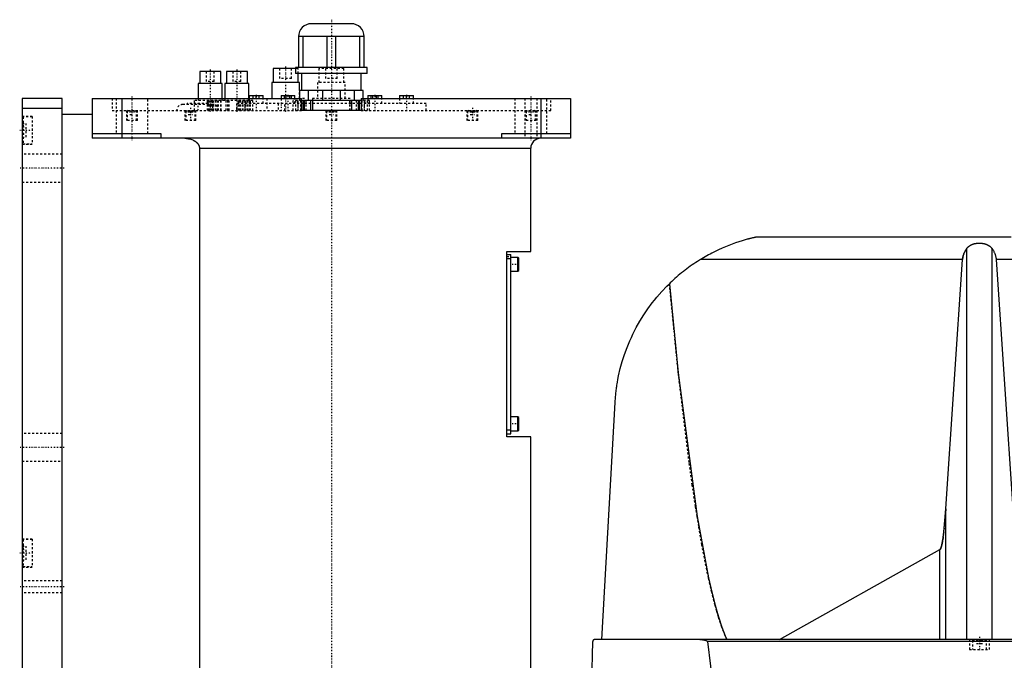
# Model space of a CAD drawing. Extents: x -156 to 706, y -82 to 428.
# Tile 2 of 4: x -156 to 338, y 106 to 428. Entities that reach past the tile are written whole.
import ezdxf

# ---------------------------------------------------------------- set-up
doc = ezdxf.new("R2010")
doc.units = 0
doc.linetypes.add('CENTER', pattern=[1.5, 0.45, -0.5, 0.05, -0.5])
doc.linetypes.add('DASHED', pattern=[2, 1, -1])
for name, color, linetype in [('AM_0', 7, 'CONTINUOUS'), ('AM_3', 7, 'DASHED'), ('AM_7', 7, 'CENTER')]:
    doc.layers.add(name, color=color, linetype=linetype)

msp = doc.modelspace()

# ---------------------------------------------------------------- linework, layer by layer
at = {"layer": 'AM_0', "color": 7, "linetype": 'CONTINUOUS'}
for p, q in [((10, 425.5), (-10, 425.5)), ((16.5, 419), (-16.5, 419)), ((-16.5, 419), (-16.5, 403.5)), ((-14.2, 403.5), (-14.2, 419)), ((-2.3, 419), (-2.3, 403.5)), ((2.3, 403.5), (2.3, 419)), ((14.2, 419), (14.2, 403.5)), ((16.5, 403.5), (16.5, 419)), ((-65.97, 401.5), (-65.97, 395.5)), ((-55.47, 401.5), (-65.97, 401.5)), ((-55.47, 395.5), (-55.47, 401.5)), ((-52.63, 401.5), (-52.63, 395.5)), ((-42.13, 401.5), (-52.63, 401.5)), ((-42.13, 395.5), (-42.13, 401.5)), ((-29.17, 403), (-29.17, 396)), ((-17.99, 403), (-29.17, 403)), ((-18, 403.5), (-18, 400.5)), ((18, 403.5), (-18, 403.5)), ((18, 400.5), (-18, 400.5)), ((-16.67, 396), (-16.67, 400.5)), ((-15, 400.5), (-15, 392)), ((15, 392), (15, 400.5)), ((18, 400.5), (18, 403.5)), ((-66.72, 395.5), (-66.72, 388)), ((-54.72, 395.5), (-66.72, 395.5)), ((-54.72, 388), (-54.72, 395.5)), ((-53.38, 395.5), (-53.38, 388)), ((-41.38, 395.5), (-53.38, 395.5)), ((-41.38, 388), (-41.38, 395.5)), ((-29.92, 396), (-29.92, 388)), ((-15.92, 396), (-29.92, 396)), ((-15.92, 392), (-15.92, 396)), ((16, 392), (-16, 392)), ((-16, 392), (-16, 388)), ((-11.49, 387), (-11.49, 392)), ((-4.51, 392), (-4.51, 387)), ((4.51, 387), (4.51, 392)), ((11.49, 392), (11.49, 387)), ((16, 388), (16, 392)), ((-155, 388), (-155, 48)), ((-135, 388), (-155, 388)), ((-135, 48), (-135, 388)), ((-120, 388), (-15, 388)), ((-120, 388), (-120, 368)), ((-105, 388), (-105, 368)), ((-41.17, 389.5), (-41.17, 388)), ((-41.17, 389.5), (-34.17, 389.5)), ((-34.17, 388), (-34.17, 389.5)), ((-25.25, 389.5), (-25.25, 388)), ((-25.25, 389.5), (-18.25, 389.5)), ((-18.25, 388), (-18.25, 389.5)), ((-15, 382), (-15, 388)), ((-13.71, 387), (-15, 387)), ((-13.7, 385.5), (-14.16, 385.5)), ((-14.15, 382), (-14.15, 387)), ((-13.7, 387), (-13.7, 382)), ((13.7, 387), (-13.7, 387)), ((-10.3, 382), (-10.3, 387)), ((10.3, 382), (10.3, 387)), ((13.7, 382), (13.7, 387)), ((14.16, 385.5), (13.7, 385.5)), ((15, 387), (13.71, 387)), ((14.15, 382), (14.15, 387)), ((15, 388), (120, 388)), ((15, 388), (15, 382)), ((18.25, 389.5), (18.25, 388)), ((18.25, 389.5), (25.25, 389.5)), ((25.25, 388), (25.25, 389.5)), ((34.17, 389.5), (34.17, 388)), ((34.17, 389.5), (41.17, 389.5)), ((41.17, 388), (41.17, 389.5)), ((105, 388), (105, 368)), ((120, 388), (120, 368)), ((-135, 383), (-155, 383)), ((15, 382), (-15, 382)), ((-120, 380), (-135, 380)), ((-120, 370.5), (-85.5, 370.5)), ((-85.5, 370.5), (-85.5, 368)), ((85.5, 368), (85.5, 370.5)), ((85.5, 370.5), (120, 370.5)), ((120, 368), (-120, 368)), ((-66.14, 363), (-66.14, 68)), ((-66.14, 363), (100, 363)), ((100, 311.3), (100, 363)), ((340.94, 318.5), (213.33, 318.5)), ((88, 311.3), (100, 311.3)), ((88, 218.3), (88, 311.3)), ((318.66, 116.6), (318.66, 312.71)), ((331.34, 116.6), (331.34, 312.71)), ((88, 309.8), (90, 309.8)), ((88, 307.8), (90, 307.8)), ((90, 219.8), (90, 309.8)), ((93.6, 308.3), (90, 308.3)), ((94, 307.9), (93.6, 308.3)), ((93.6, 301.3), (93.6, 308.3)), ((94, 301.7), (94, 307.9)), ((316.57, 307.16), (185.05, 307.16)), ((308.17, 182.23), (316.57, 307.16)), ((392.03, 307.16), (333.43, 307.16)), ((333.43, 307.16), (341.83, 182.23)), ((90, 301.3), (93.6, 301.3)), ((93.6, 301.3), (94, 301.7)), ((135.65, 116.6), (142.34, 235.56)), ((93.6, 228.3), (90, 228.3)), ((94, 227.9), (93.6, 228.3)), ((93.6, 221.3), (93.6, 228.3)), ((94, 221.7), (94, 227.9)), ((88, 221.8), (90, 221.8)), ((88, 219.8), (90, 219.8)), ((100, 218.3), (88, 218.3)), ((90, 221.3), (93.6, 221.3)), ((93.6, 221.3), (94, 221.7)), ((100, 25), (100, 218.3)), ((308.17, 116.6), (308.17, 182.23)), ((224.82, 116.6), (305.15, 161.71)), ((305.15, 116.6), (305.15, 161.71)), ((131.05, 115.63), (128.96, 34.5)), ((702.45, 116.6), (132.05, 116.6)), ((404.88, 115.63), (188.61, 115.63))]:
    msp.add_line(p, q, dxfattribs=at)
for points in [[(-73.48, 368, 0), (-73.23, 368, 0), (-72.69, 367.97, 0), (-72.14, 367.91, 0), (-71.86, 367.87, 0), (-71.59, 367.82, 0), (-71.05, 367.7, 0), (-70.53, 367.56, 0), (-70.04, 367.4, 0), (-69.53, 367.19, 0), (-69.24, 367.05, 0), (-69.16, 367.01, 0), (-69.07, 366.97, 0), (-69.03, 366.95, 0), (-68.99, 366.93, 0), (-68.91, 366.88, 0), (-68.83, 366.84, 0), (-68.79, 366.81, 0), (-68.75, 366.79, 0), (-68.67, 366.74, 0), (-68.59, 366.7, 0), (-68.55, 366.67, 0), (-68.51, 366.65, 0), (-68.44, 366.6, 0), (-68.36, 366.55, 0), (-68.29, 366.5, 0), (-68.21, 366.45, 0), (-68.14, 366.4, 0), (-68.11, 366.37, 0), (-68.07, 366.35, 0), (-68, 366.29, 0), (-67.93, 366.24, 0), (-67.87, 366.19, 0), (-67.8, 366.13, 0), (-67.73, 366.08, 0), (-67.7, 366.05, 0), (-67.66, 366.02, 0), (-67.6, 365.96, 0), (-67.53, 365.89, 0), (-67.46, 365.83, 0), (-67.4, 365.77, 0), (-67.33, 365.7, 0), (-67.3, 365.67, 0), (-67.27, 365.63, 0), (-67.21, 365.56, 0), (-67.15, 365.49, 0), (-67.09, 365.42, 0), (-67.03, 365.35, 0), (-66.97, 365.28, 0), (-66.94, 365.24, 0), (-66.92, 365.21, 0), (-66.86, 365.13, 0), (-66.81, 365.06, 0), (-66.76, 364.98, 0), (-66.71, 364.91, 0), (-66.67, 364.83, 0), (-66.65, 364.79, 0), (-66.62, 364.76, 0), (-66.58, 364.68, 0), (-66.54, 364.6, 0), (-66.52, 364.57, 0), (-66.5, 364.53, 0), (-66.47, 364.45, 0), (-66.43, 364.37, 0), (-66.41, 364.32, 0), (-66.4, 364.28, 0), (-66.36, 364.2, 0), (-66.33, 364.11, 0), (-66.3, 364.02, 0), (-66.28, 363.94, 0), (-66.25, 363.85, 0), (-66.24, 363.8, 0), (-66.23, 363.76, 0), (-66.21, 363.67, 0), (-66.19, 363.58, 0), (-66.18, 363.49, 0), (-66.17, 363.4, 0), (-66.16, 363.31, 0), (-66.15, 363.26, 0), (-66.15, 363.22, 0), (-66.15, 363.13, 0), (-66.14, 363.04, 0), (-66.14, 363, 0)], [(213.33, 318.5, 0), (213.33, 318.5, 0), (213.33, 318.5, 0), (213.33, 318.5, 0), (213.33, 318.5, 0), (213.33, 318.5, 0), (213.32, 318.5, 0), (213.32, 318.5, 0), (213.31, 318.5, 0), (213.3, 318.49, 0), (213.3, 318.49, 0), (213.29, 318.49, 0), (213.29, 318.49, 0), (213.28, 318.49, 0), (213.27, 318.49, 0), (213.26, 318.48, 0), (213.24, 318.48, 0), (213.23, 318.48, 0), (213.22, 318.48, 0), (213.22, 318.48, 0), (213.2, 318.47, 0), (213.19, 318.47, 0), (213.18, 318.47, 0), (213.17, 318.47, 0), (213.15, 318.46, 0), (213.13, 318.46, 0), (213.13, 318.46, 0), (213.12, 318.45, 0), (213.1, 318.45, 0), (213.07, 318.44, 0), (213.05, 318.44, 0), (213.03, 318.44, 0), (213.01, 318.43, 0), (213, 318.43, 0), (212.99, 318.42, 0), (212.96, 318.42, 0), (212.94, 318.41, 0), (212.91, 318.41, 0), (212.89, 318.4, 0), (212.86, 318.4, 0), (212.84, 318.39, 0), (212.83, 318.39, 0), (212.8, 318.39, 0), (212.78, 318.38, 0), (212.67, 318.36, 0), (212.48, 318.31, 0), (212.28, 318.27, 0), (212.18, 318.24, 0), (212.07, 318.22, 0), (211.86, 318.17, 0), (211.65, 318.12, 0), (211.42, 318.07, 0), (211.19, 318.01, 0), (210.95, 317.96, 0), (210.83, 317.93, 0), (210.71, 317.9, 0), (210.46, 317.83, 0), (210.2, 317.77, 0), (210.07, 317.74, 0), (209.94, 317.7, 0), (209.68, 317.64, 0), (209.41, 317.57, 0), (209.28, 317.53, 0), (209.14, 317.5, 0), (208.87, 317.42, 0), (208.6, 317.35, 0), (207.62, 317.08, 0), (205.96, 316.59, 0), (204.36, 316.09, 0), (202.74, 315.54, 0), (201.07, 314.95, 0), (200.23, 314.63, 0), (199.37, 314.3, 0), (197.66, 313.61, 0), (195.93, 312.87, 0), (194.2, 312.08, 0), (192.47, 311.26, 0), (190.77, 310.4, 0), (189.92, 309.95, 0), (189.09, 309.5, 0), (187.44, 308.58, 0), (185.83, 307.64, 0), (185.05, 307.16, 0)], [(316.57, 307.16, 0), (316.58, 307.32, 0), (316.61, 307.65, 0), (316.66, 307.97, 0), (316.68, 308.13, 0), (316.71, 308.3, 0), (316.78, 308.62, 0), (316.85, 308.94, 0), (316.94, 309.26, 0), (317.03, 309.57, 0), (317.14, 309.89, 0), (317.2, 310.04, 0), (317.26, 310.2, 0), (317.39, 310.51, 0), (317.52, 310.81, 0), (317.67, 311.11, 0), (317.83, 311.41, 0), (318, 311.71, 0), (318.08, 311.86, 0), (318.17, 312, 0), (318.36, 312.29, 0), (318.56, 312.57, 0), (318.66, 312.71, 0)], [(318.66, 312.71, 0), (318.7, 312.76, 0), (318.77, 312.86, 0), (318.85, 312.95, 0), (318.89, 313, 0), (318.93, 313.05, 0), (319.01, 313.14, 0), (319.09, 313.24, 0), (319.18, 313.33, 0), (319.27, 313.42, 0), (319.37, 313.51, 0), (319.41, 313.56, 0), (319.46, 313.6, 0), (319.56, 313.69, 0), (319.66, 313.77, 0), (319.76, 313.85, 0), (319.86, 313.93, 0), (319.97, 314.01, 0), (320.02, 314.05, 0), (320.07, 314.09, 0), (320.18, 314.16, 0), (320.29, 314.23, 0), (320.34, 314.26, 0), (320.4, 314.3, 0), (320.51, 314.36, 0), (320.61, 314.42, 0), (320.67, 314.45, 0), (320.72, 314.48, 0), (320.83, 314.54, 0), (320.95, 314.59, 0), (321.06, 314.65, 0), (321.18, 314.7, 0), (321.3, 314.75, 0), (321.36, 314.78, 0), (321.42, 314.8, 0), (321.54, 314.85, 0), (321.67, 314.9, 0), (321.79, 314.94, 0), (321.92, 314.99, 0), (322.05, 315.03, 0), (322.12, 315.05, 0), (322.19, 315.07, 0), (322.32, 315.1, 0), (322.45, 315.14, 0), (322.59, 315.17, 0), (322.72, 315.2, 0), (322.86, 315.23, 0), (322.93, 315.25, 0), (323, 315.26, 0), (323.14, 315.28, 0), (323.28, 315.31, 0), (323.41, 315.33, 0), (323.55, 315.35, 0), (323.69, 315.37, 0), (323.76, 315.37, 0), (323.83, 315.38, 0), (323.97, 315.4, 0), (324.11, 315.41, 0), (324.25, 315.42, 0), (324.39, 315.43, 0), (324.53, 315.43, 0), (324.59, 315.44, 0), (324.66, 315.44, 0), (324.8, 315.44, 0), (324.93, 315.44, 0), (325, 315.44, 0), (325.07, 315.44, 0), (325.2, 315.44, 0), (325.34, 315.44, 0), (325.41, 315.44, 0), (325.47, 315.43, 0), (325.61, 315.43, 0), (325.75, 315.42, 0), (325.89, 315.41, 0), (326.03, 315.4, 0), (326.17, 315.38, 0), (326.24, 315.37, 0), (326.31, 315.37, 0), (326.45, 315.35, 0), (326.59, 315.33, 0), (326.72, 315.31, 0), (326.86, 315.28, 0), (327, 315.26, 0), (327.07, 315.25, 0), (327.14, 315.23, 0), (327.28, 315.2, 0), (327.41, 315.17, 0), (327.55, 315.14, 0), (327.68, 315.1, 0), (327.81, 315.07, 0), (327.88, 315.05, 0), (327.95, 315.03, 0), (328.08, 314.99, 0), (328.21, 314.94, 0), (328.33, 314.9, 0), (328.46, 314.85, 0), (328.58, 314.8, 0), (328.64, 314.78, 0), (328.7, 314.75, 0), (328.82, 314.7, 0), (328.94, 314.65, 0), (329.05, 314.59, 0), (329.17, 314.54, 0), (329.28, 314.48, 0), (329.33, 314.45, 0), (329.39, 314.42, 0), (329.49, 314.36, 0), (329.6, 314.3, 0), (329.66, 314.26, 0), (329.71, 314.23, 0), (329.82, 314.16, 0), (329.93, 314.09, 0), (329.98, 314.05, 0), (330.03, 314.01, 0), (330.14, 313.93, 0), (330.24, 313.85, 0), (330.34, 313.77, 0), (330.44, 313.69, 0), (330.54, 313.6, 0), (330.59, 313.56, 0), (330.63, 313.51, 0), (330.73, 313.42, 0), (330.82, 313.33, 0), (330.91, 313.24, 0), (330.99, 313.14, 0), (331.07, 313.05, 0), (331.11, 313, 0), (331.15, 312.95, 0), (331.23, 312.86, 0), (331.3, 312.76, 0), (331.34, 312.71, 0)], [(331.34, 312.71, 0), (331.44, 312.57, 0), (331.64, 312.29, 0), (331.83, 312, 0), (331.92, 311.86, 0), (332, 311.71, 0), (332.17, 311.41, 0), (332.33, 311.11, 0), (332.48, 310.81, 0), (332.61, 310.51, 0), (332.74, 310.2, 0), (332.8, 310.04, 0), (332.86, 309.89, 0), (332.97, 309.57, 0), (333.06, 309.26, 0), (333.15, 308.94, 0), (333.22, 308.62, 0), (333.29, 308.3, 0), (333.32, 308.13, 0), (333.34, 307.97, 0), (333.39, 307.65, 0), (333.42, 307.32, 0), (333.43, 307.16, 0)], [(185.05, 307.16, 0), (184.58, 306.87, 0), (183.66, 306.29, 0), (182.74, 305.69, 0), (182.28, 305.39, 0), (181.83, 305.08, 0), (180.93, 304.47, 0), (180.03, 303.84, 0), (179.14, 303.2, 0), (178.26, 302.55, 0), (177.39, 301.89, 0), (176.96, 301.55, 0), (176.53, 301.21, 0), (175.67, 300.53, 0), (174.82, 299.84, 0), (173.98, 299.14, 0), (173.15, 298.42, 0), (172.33, 297.7, 0), (171.92, 297.33, 0), (171.52, 296.97, 0), (170.71, 296.22, 0), (169.92, 295.47, 0), (169.53, 295.09, 0)], [(142.34, 235.56, 0), (142.36, 235.89, 0), (142.4, 236.54, 0), (142.45, 237.19, 0), (142.47, 237.52, 0), (142.5, 237.84, 0), (142.56, 238.49, 0), (142.62, 239.13, 0), (142.68, 239.78, 0), (142.75, 240.42, 0), (142.82, 241.06, 0), (142.86, 241.37, 0), (142.9, 241.69, 0), (142.98, 242.33, 0), (143.07, 242.96, 0), (143.16, 243.59, 0), (143.25, 244.21, 0), (143.35, 244.84, 0), (143.4, 245.15, 0), (143.45, 245.46, 0), (143.56, 246.09, 0), (143.67, 246.71, 0), (143.73, 247.01, 0), (144.09, 248.86, 0), (144.93, 252.5, 0), (145.91, 256.08, 0), (147.03, 259.6, 0), (148.3, 263.06, 0), (149.7, 266.46, 0), (150.45, 268.14, 0), (151.24, 269.81, 0), (152.91, 273.09, 0), (154.72, 276.3, 0), (156.67, 279.43, 0), (158.74, 282.49, 0), (160.93, 285.46, 0), (162.07, 286.91, 0), (163.25, 288.34, 0), (165.68, 291.12, 0), (168.22, 293.79, 0), (169.53, 295.09, 0)], [(169.53, 295.09, 0), (174, 250.31, 0), (183.41, 178.3, 0), (189.13, 147.55, 0), (190.78, 140.33, 0), (192.45, 133.82, 0), (193.28, 130.82, 0), (194.12, 128.01, 0), (195.8, 122.91, 0), (197.49, 118.52, 0), (198.33, 116.6, 0)], [(305.15, 161.71, 0), (305.16, 161.71, 0), (305.16, 161.71, 0), (305.17, 161.72, 0), (305.17, 161.72, 0), (305.17, 161.72, 0), (305.18, 161.72, 0), (305.18, 161.73, 0), (305.19, 161.73, 0), (305.19, 161.73, 0), (305.2, 161.74, 0), (305.2, 161.74, 0), (305.2, 161.74, 0), (305.21, 161.74, 0), (305.21, 161.75, 0), (305.23, 161.76, 0), (305.25, 161.78, 0), (305.26, 161.79, 0), (305.29, 161.82, 0), (305.32, 161.85, 0), (305.35, 161.89, 0), (305.38, 161.93, 0), (305.41, 161.98, 0), (305.43, 162, 0), (305.44, 162.02, 0), (305.47, 162.07, 0), (305.5, 162.13, 0), (305.53, 162.18, 0), (305.56, 162.24, 0), (305.59, 162.31, 0), (305.61, 162.34, 0), (305.62, 162.37, 0), (305.65, 162.44, 0), (305.68, 162.52, 0), (305.7, 162.56, 0), (305.71, 162.6, 0), (305.74, 162.68, 0), (305.77, 162.76, 0), (305.79, 162.8, 0), (305.8, 162.85, 0), (305.83, 162.94, 0), (305.86, 163.03, 0), (305.97, 163.38, 0), (306.15, 164.08, 0), (306.32, 164.9, 0), (306.5, 165.83, 0), (306.67, 166.88, 0), (306.76, 167.44, 0), (306.84, 168.04, 0), (307.01, 169.31, 0), (307.17, 170.69, 0), (307.73, 176.38, 0), (308.17, 182.23, 0)], [(132.05, 116.6, 0), (132.02, 116.6, 0), (131.96, 116.6, 0), (131.89, 116.59, 0), (131.86, 116.58, 0), (131.83, 116.58, 0), (131.77, 116.56, 0), (131.71, 116.54, 0), (131.64, 116.51, 0), (131.58, 116.48, 0), (131.52, 116.45, 0), (131.49, 116.43, 0), (131.46, 116.41, 0), (131.4, 116.36, 0), (131.34, 116.31, 0), (131.29, 116.25, 0), (131.24, 116.18, 0), (131.21, 116.14, 0), (131.2, 116.13, 0), (131.19, 116.11, 0), (131.19, 116.1, 0), (131.18, 116.1, 0), (131.17, 116.08, 0), (131.17, 116.07, 0), (131.16, 116.06, 0), (131.16, 116.05, 0), (131.15, 116.03, 0), (131.14, 116.01, 0), (131.14, 116.01, 0), (131.13, 116, 0), (131.12, 115.98, 0), (131.12, 115.96, 0), (131.11, 115.94, 0), (131.1, 115.92, 0), (131.09, 115.89, 0), (131.09, 115.88, 0), (131.09, 115.87, 0), (131.08, 115.85, 0), (131.08, 115.82, 0), (131.07, 115.8, 0), (131.07, 115.78, 0), (131.07, 115.78, 0), (131.06, 115.77, 0), (131.06, 115.77, 0), (131.06, 115.77, 0), (131.06, 115.76, 0), (131.06, 115.76, 0), (131.06, 115.75, 0), (131.06, 115.75, 0), (131.06, 115.74, 0), (131.06, 115.74, 0), (131.06, 115.74, 0), (131.06, 115.73, 0), (131.06, 115.73, 0), (131.06, 115.72, 0), (131.06, 115.72, 0), (131.06, 115.71, 0), (131.06, 115.71, 0), (131.06, 115.71, 0), (131.06, 115.7, 0), (131.05, 115.7, 0), (131.05, 115.69, 0), (131.05, 115.69, 0), (131.05, 115.68, 0), (131.05, 115.68, 0), (131.05, 115.67, 0), (131.05, 115.67, 0), (131.05, 115.67, 0), (131.05, 115.66, 0), (131.05, 115.66, 0), (131.05, 115.65, 0), (131.05, 115.64, 0), (131.05, 115.64, 0), (131.05, 115.64, 0), (131.05, 115.63, 0), (131.05, 115.63, 0), (131.05, 115.63, 0)], [(184.85, 116.6, 0), (184.95, 116.6, 0), (185.17, 116.6, 0), (185.38, 116.59, 0), (185.5, 116.58, 0), (185.61, 116.58, 0), (185.83, 116.56, 0), (186.06, 116.54, 0), (186.29, 116.51, 0), (186.51, 116.48, 0), (186.74, 116.45, 0), (186.85, 116.43, 0), (186.97, 116.41, 0), (187.19, 116.36, 0), (187.41, 116.31, 0), (187.62, 116.26, 0), (187.83, 116.19, 0), (187.94, 116.15, 0), (187.98, 116.13, 0), (188.01, 116.12, 0), (188.03, 116.11, 0), (188.04, 116.11, 0), (188.08, 116.09, 0), (188.11, 116.08, 0), (188.13, 116.07, 0), (188.15, 116.06, 0), (188.18, 116.05, 0), (188.21, 116.03, 0), (188.23, 116.02, 0), (188.25, 116.01, 0), (188.28, 115.99, 0), (188.31, 115.97, 0), (188.35, 115.95, 0), (188.38, 115.93, 0), (188.41, 115.91, 0), (188.42, 115.9, 0), (188.44, 115.88, 0), (188.47, 115.86, 0), (188.49, 115.84, 0), (188.52, 115.81, 0), (188.53, 115.79, 0), (188.54, 115.79, 0), (188.54, 115.78, 0), (188.54, 115.78, 0), (188.54, 115.78, 0), (188.55, 115.77, 0), (188.55, 115.77, 0), (188.55, 115.76, 0), (188.56, 115.76, 0), (188.56, 115.75, 0), (188.56, 115.75, 0), (188.57, 115.75, 0), (188.57, 115.74, 0), (188.57, 115.74, 0), (188.57, 115.73, 0), (188.58, 115.73, 0), (188.58, 115.73, 0), (188.58, 115.72, 0), (188.58, 115.72, 0), (188.58, 115.71, 0), (188.59, 115.71, 0), (188.59, 115.7, 0), (188.59, 115.7, 0), (188.59, 115.69, 0), (188.6, 115.68, 0), (188.6, 115.68, 0), (188.6, 115.68, 0), (188.6, 115.67, 0), (188.6, 115.67, 0), (188.6, 115.66, 0), (188.6, 115.65, 0), (188.61, 115.65, 0), (188.61, 115.65, 0), (188.61, 115.64, 0), (188.61, 115.64, 0), (188.61, 115.63, 0), (188.61, 115.63, 0)], [(188.61, 115.63, 0), (191.63, 90.92, 0)]]:
    msp.add_polyline3d(points, dxfattribs=at)
for centre, radius, start, end in [((-10, 419), 6.5, 90, 180), ((10, 419), 6.5, 0, 90), ((105, 363), 5, 90, 180)]:
    msp.add_arc(centre, radius, start, end, dxfattribs=at)
at = {"layer": 'AM_3', "color": 6, "linetype": 'DASHED'}
for p, q in [((-62.72, 401.5), (-62.72, 396.5)), ((-58.72, 396.5), (-58.72, 401.5)), ((-49.38, 401.5), (-49.38, 396.5)), ((-45.38, 396.5), (-45.38, 401.5)), ((-25.92, 403), (-25.92, 398)), ((-19.92, 398), (-19.92, 403)), ((-16.67, 403), (-17.99, 403)), ((-16.67, 400.5), (-16.67, 403)), ((-6.25, 403), (-6.25, 396)), ((6.25, 403), (-6.25, 403)), ((-3, 403), (-3, 398)), ((3, 398), (3, 403)), ((6.25, 396), (6.25, 403)), ((-58.72, 396.5), (-62.72, 396.5)), ((-45.38, 396.5), (-49.38, 396.5)), ((-19.92, 398), (-25.92, 398)), ((-7, 396), (-7, 388)), ((7, 396), (-7, 396)), ((3, 398), (-3, 398)), ((7, 388), (7, 396)), ((-15.92, 388), (-15.92, 392)), ((-110, 388), (-110, 382)), ((-108, 388), (-108, 370.5)), ((-92, 370.5), (-92, 388)), ((-62, 385.5), (-72, 385.5)), ((-68.72, 387), (-68.72, 382)), ((-39.38, 387), (-68.72, 387)), ((-66.72, 388), (-66.72, 387)), ((-62.07, 382), (-62.07, 387)), ((-61.57, 382), (-61.57, 387)), ((-61.39, 387), (-61.39, 382)), ((-60.76, 387), (-60.76, 382)), ((-60.6, 382), (-60.6, 387)), ((-59.86, 382), (-59.86, 387)), ((-59.58, 382), (-59.58, 387)), ((-58.86, 382), (-58.86, 387)), ((-57.96, 382), (-57.96, 387)), ((-57.15, 382), (-57.15, 387)), ((-56.65, 382), (-56.65, 387)), ((-55.41, 382), (-55.41, 387)), ((-55.38, 387), (-55.38, 382)), ((-54.72, 387), (-54.72, 388)), ((-53.38, 388), (-53.38, 387)), ((-52.72, 382), (-52.72, 387)), ((-51.86, 382), (-51.86, 387)), ((-51.22, 382), (-51.22, 387)), ((-47.5, 385.5), (-47.5, 382)), ((-14.16, 385.5), (-47.5, 385.5)), ((-46.56, 382), (-46.56, 387)), ((-46, 382), (-46, 387)), ((-45.5, 382), (-45.5, 387)), ((-44.69, 387), (-44.69, 382)), ((-43.79, 382), (-43.79, 387)), ((-43.77, 382), (-43.77, 387)), ((-43.68, 382), (-43.68, 387)), ((-42.97, 382), (-42.97, 387)), ((-42.79, 382), (-42.79, 387)), ((-41.89, 382), (-41.89, 387)), ((-41.38, 387), (-41.38, 388)), ((-41.17, 388), (-41.17, 385.5)), ((-41.08, 382), (-41.08, 387)), ((-40.58, 382), (-40.58, 387)), ((-39.38, 382), (-39.38, 387)), ((-39.17, 388), (-39.17, 389.5)), ((-37.67, 388), (-37.67, 389.5)), ((-36.17, 388), (-36.17, 389.5)), ((-34.17, 385.5), (-34.17, 388)), ((-32.42, 388), (-32.42, 382)), ((-26.65, 385.5), (-26.65, 382)), ((-25.25, 388), (-25.25, 385.5)), ((-23.48, 388), (-23.48, 389.5)), ((-23.35, 382), (-23.35, 385.5)), ((-22.62, 388), (-22.62, 389.5)), ((-20.88, 388), (-20.88, 389.5)), ((-20.02, 388), (-20.02, 389.5)), ((-19.15, 382), (-19.15, 387)), ((-15, 387), (-19.15, 387)), ((-18.25, 385.5), (-18.25, 388)), ((-18.05, 387), (-18.05, 382)), ((-17, 387), (-17, 385.5)), ((-16.65, 382), (-16.65, 387)), ((-16, 388), (-16, 387)), ((-15.25, 382), (-15.25, 387)), ((-13.42, 388), (-15, 388)), ((14.15, 387), (-14.15, 387)), ((13.7, 385.5), (-13.7, 385.5)), ((-13.62, 382), (-13.62, 387)), ((-13.42, 382), (-13.42, 388)), ((-12.62, 382), (-12.62, 387)), ((-9.5, 388), (-9.5, 382)), ((9.5, 388), (-9.5, 388)), ((-9.3, 382), (-9.3, 387)), ((9.3, 382), (9.3, 387)), ((9.5, 382), (9.5, 388)), ((12.62, 382), (12.62, 387)), ((13.62, 382), (13.62, 387)), ((47.5, 385.5), (14.16, 385.5)), ((19.15, 387), (15, 387)), ((15.25, 387), (15.25, 382)), ((16, 387), (16, 388)), ((16.65, 382), (16.65, 387)), ((17, 385.5), (17, 387)), ((18.05, 382), (18.05, 387)), ((18.25, 388), (18.25, 385.5)), ((19.15, 382), (19.15, 387)), ((20.02, 388), (20.02, 389.5)), ((20.88, 388), (20.88, 389.5)), ((22.62, 388), (22.62, 389.5)), ((23.48, 388), (23.48, 389.5)), ((25.25, 385.5), (25.25, 388)), ((34.17, 388), (34.17, 385.5)), ((36.17, 388), (36.17, 389.5)), ((37.67, 388), (37.67, 389.5)), ((39.17, 388), (39.17, 389.5)), ((41.17, 385.5), (41.17, 388)), ((47.5, 382), (47.5, 385.5)), ((92, 388), (92, 370.5)), ((97, 388), (97, 368)), ((103, 388), (103, 368)), ((108, 370.5), (108, 388)), ((110, 382), (110, 388)), ((-110, 382), (-15, 382)), ((-102.75, 382), (-102.75, 377)), ((-101.95, 382), (-102.35, 381.6)), ((-102.35, 381.6), (-102.35, 377)), ((-97.65, 381.6), (-102.35, 381.6)), ((-101, 382), (-101, 380)), ((-100, 382), (-100, 380)), ((-99, 382), (-99, 380)), ((-97.65, 381.6), (-98.05, 382)), ((-97.65, 377), (-97.65, 381.6)), ((-97.25, 377), (-97.25, 382)), ((-59.5, 385), (-74.5, 385)), ((-73.46, 382), (-73.46, 377)), ((-72.66, 382), (-73.06, 381.6)), ((-73.06, 381.6), (-73.06, 377)), ((-68.36, 381.6), (-73.06, 381.6)), ((-71.83, 382), (-71.83, 380)), ((-71.53, 382), (-71.53, 380)), ((-71.01, 382), (-71.01, 380)), ((-70.41, 382), (-70.41, 380)), ((-69.89, 382), (-69.89, 380)), ((-69.6, 382), (-69.6, 380)), ((-68.36, 381.6), (-68.76, 382)), ((-68.36, 377), (-68.36, 381.6)), ((-67.96, 377), (-67.96, 382)), ((-2.75, 382), (-2.75, 377)), ((-1.95, 382), (-2.35, 381.6)), ((-2.35, 381.6), (-2.35, 377)), ((2.35, 381.6), (-2.35, 381.6)), ((-1.15, 382), (-1.15, 380)), ((-0.58, 382), (-0.58, 380)), ((0.58, 382), (0.58, 380)), ((1.15, 382), (1.15, 380)), ((2.35, 381.6), (1.95, 382)), ((2.35, 377), (2.35, 381.6)), ((2.75, 377), (2.75, 382)), ((15, 382), (110, 382)), ((67.96, 382), (67.96, 377)), ((68.76, 382), (68.36, 381.6)), ((68.36, 381.6), (68.36, 377)), ((73.06, 381.6), (68.36, 381.6)), ((69.6, 382), (69.6, 380)), ((69.89, 382), (69.89, 380)), ((70.41, 382), (70.41, 380)), ((71.01, 382), (71.01, 380)), ((71.53, 382), (71.53, 380)), ((71.83, 382), (71.83, 380)), ((73.06, 381.6), (72.66, 382)), ((73.06, 377), (73.06, 381.6)), ((73.46, 377), (73.46, 382)), ((97.25, 382), (97.25, 377)), ((98.05, 382), (97.65, 381.6)), ((97.65, 381.6), (97.65, 377)), ((102.35, 381.6), (97.65, 381.6)), ((99, 382), (99, 380)), ((100, 382), (100, 380)), ((101, 382), (101, 380)), ((102.35, 381.6), (101.95, 382)), ((102.35, 377), (102.35, 381.6)), ((102.75, 377), (102.75, 382)), ((-150, 379), (-155, 379)), ((-154.6, 378.75), (-155, 378.35)), ((-155, 375.46), (-153, 375.46)), ((-150, 378.75), (-154.6, 378.75)), ((-154.6, 378.75), (-154.6, 365.25)), ((-153, 368.54), (-153, 375.46)), ((-150, 379), (-150, 365)), ((-97.25, 377), (-102.75, 377)), ((-101, 380), (-99, 380)), ((-67.96, 377), (-73.46, 377)), ((-71.83, 380), (-69.6, 380)), ((2.75, 377), (-2.75, 377)), ((-1.15, 380), (1.15, 380)), ((73.46, 377), (67.96, 377)), ((69.6, 380), (71.83, 380)), ((102.75, 377), (97.25, 377)), ((99, 380), (101, 380)), ((-155, 373.73), (-153, 373.73)), ((-155, 370.27), (-153, 370.27)), ((-155, 368.54), (-153, 368.54)), ((-155, 365.65), (-154.6, 365.25)), ((-155, 365), (-150, 365)), ((-154.6, 365.25), (-150, 365.25)), ((-135, 360), (-155, 360)), ((-155, 346), (-135, 346)), ((88, 308.8), (90, 308.8)), ((-135, 220), (-155, 220)), ((-155, 206), (-135, 206)), ((-150, 167), (-155, 167)), ((-154.6, 166.75), (-155, 166.35)), ((-155, 163.46), (-153, 163.46)), ((-150, 166.75), (-154.6, 166.75)), ((-154.6, 166.75), (-154.6, 153.25)), ((-153, 156.54), (-153, 163.46)), ((-150, 167), (-150, 153)), ((-155, 161.73), (-153, 161.73)), ((-155, 158.27), (-153, 158.27)), ((-155, 156.54), (-153, 156.54)), ((-155, 153.65), (-154.6, 153.25)), ((-154.6, 153.25), (-150, 153.25)), ((-155, 153), (-150, 153)), ((-135, 146), (-155, 146)), ((-135, 140), (-155, 140)), ((320, 116.6), (320, 111.6)), ((321.9, 116.6), (321.5, 116.2)), ((321.5, 116.2), (321.5, 111.6)), ((321.5, 116.2), (328.5, 116.2)), ((323.5, 116.6), (323.5, 114.6)), ((323.5, 114.6), (326.5, 114.6)), ((325, 116.6), (325, 114.6)), ((326.5, 116.6), (326.5, 114.6)), ((328.5, 116.2), (328.1, 116.6)), ((328.5, 111.6), (328.5, 116.2)), ((330, 111.6), (330, 116.6)), ((320, 111.6), (330, 111.6))]:
    msp.add_line(p, q, dxfattribs=at)
for points in [[(318.66, 312.71, 0), (318.56, 312.57, 0), (318.36, 312.29, 0), (318.17, 312, 0), (318.08, 311.86, 0), (318, 311.71, 0), (317.83, 311.41, 0), (317.67, 311.11, 0), (317.52, 310.81, 0), (317.39, 310.51, 0), (317.26, 310.2, 0), (317.2, 310.04, 0), (317.14, 309.89, 0), (317.03, 309.57, 0), (316.94, 309.26, 0), (316.85, 308.94, 0), (316.78, 308.62, 0), (316.71, 308.3, 0), (316.68, 308.13, 0), (316.66, 307.97, 0), (316.61, 307.65, 0), (316.58, 307.32, 0), (316.57, 307.16, 0)], [(198.33, 116.6, 0), (197.49, 118.52, 0), (195.8, 122.91, 0), (194.12, 128.01, 0), (193.28, 130.82, 0), (192.45, 133.82, 0), (190.78, 140.33, 0), (189.13, 147.55, 0), (187.48, 155.47, 0), (185.84, 164.08, 0), (184.22, 173.39, 0), (183.41, 178.3, 0), (182.61, 183.38, 0), (181.01, 194.05, 0), (179.42, 205.39, 0), (174, 250.31, 0), (169.53, 295.09, 0)], [(308.17, 182.23, 0), (307.73, 176.38, 0), (307.17, 170.69, 0), (307.01, 169.31, 0), (306.84, 168.04, 0), (306.76, 167.44, 0), (306.67, 166.88, 0), (306.5, 165.83, 0), (306.32, 164.9, 0), (306.15, 164.08, 0), (305.97, 163.38, 0), (305.79, 162.8, 0), (305.7, 162.56, 0), (305.68, 162.52, 0), (305.65, 162.44, 0), (305.62, 162.37, 0), (305.61, 162.34, 0), (305.59, 162.31, 0), (305.56, 162.24, 0), (305.53, 162.18, 0), (305.5, 162.13, 0), (305.47, 162.07, 0), (305.44, 162.02, 0), (305.43, 162, 0), (305.41, 161.98, 0), (305.38, 161.93, 0), (305.35, 161.89, 0), (305.32, 161.85, 0), (305.29, 161.82, 0), (305.26, 161.79, 0), (305.25, 161.78, 0), (305.23, 161.76, 0), (305.21, 161.75, 0), (305.21, 161.74, 0), (305.2, 161.74, 0), (305.2, 161.74, 0), (305.2, 161.74, 0), (305.19, 161.73, 0), (305.19, 161.73, 0), (305.18, 161.73, 0), (305.18, 161.72, 0), (305.17, 161.72, 0), (305.17, 161.72, 0), (305.17, 161.72, 0), (305.16, 161.71, 0), (305.16, 161.71, 0), (305.15, 161.71, 0)]]:
    msp.add_polyline3d(points, dxfattribs=at)
for centre, radius, start, end in [((-72, 385), 0.5, 90, 180), ((-62, 385), 0.5, 0, 90), ((-74.5, 382), 3, 90, 180), ((-59.5, 382), 3, 0, 90)]:
    msp.add_arc(centre, radius, start, end, dxfattribs=at)
at = {"layer": 'AM_7', "color": 4, "linetype": 'CENTER'}
for p, q in [((0, 427.5), (0, -18.4)), ((-60.72, 402.48), (-60.72, 381.02)), ((-47.38, 402.48), (-47.38, 381.02)), ((-22.92, 404.05), (-22.92, 380.95)), ((-100, 389), (-100, 367)), ((-67, 385.68), (-67, 381.82)), ((-59.36, 381.75), (-59.36, 387.25)), ((-43.29, 381.75), (-43.29, 387.25)), ((-37.67, 389.88), (-37.67, 381.62)), ((-25, 381.82), (-25, 385.68)), ((-21.75, 389.88), (-21.75, 381.62)), ((-16.65, 381.75), (-16.65, 387.25)), ((16.65, 381.75), (16.65, 387.25)), ((21.75, 389.88), (21.75, 381.62)), ((37.67, 389.88), (37.67, 381.62)), ((100, 389), (100, 367)), ((-70.71, 383.3), (-70.71, 376.7)), ((70.71, 383.3), (70.71, 376.7)), ((-149.7, 372), (-156.3, 372)), ((-134, 353), (-156, 353)), ((94.2, 304.8), (89.8, 304.8)), ((94.2, 224.8), (89.8, 224.8)), ((-134, 213), (-156, 213)), ((-149.7, 160), (-156.3, 160)), ((-134, 143), (-156, 143)), ((325, 117.9), (325, 111.3))]:
    msp.add_line(p, q, dxfattribs=at)

doc.saveas('drawing.dxf')
